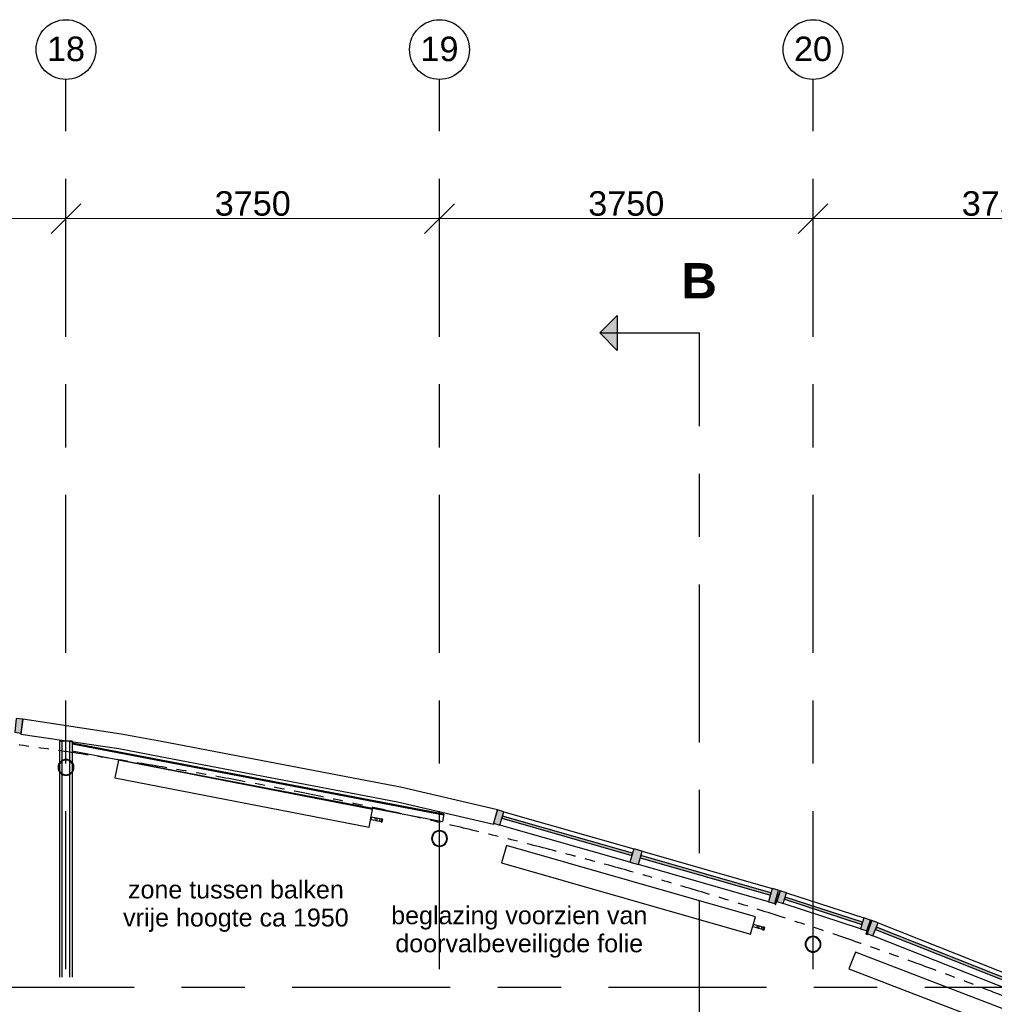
# Model space of a CAD drawing. Header units: millimetres. Extents: x -5940 to 121280, y -35718 to 26615.
# Tile 39 of 52: x 63285 to 73070, y 16727 to 26615. Entities that reach past the tile are written whole.
import ezdxf

# ---------------------------------------------------------------- set-up
doc = ezdxf.new("R2010")
doc.units = ezdxf.units.MM
doc.header["$LTSCALE"] = 100
doc.linetypes.add('Center', pattern=[31.75, 6.35, -4.7625, 15.875, -4.7625])
doc.linetypes.add('dash-dash-dash', pattern=[8, 3, -1, 1, -1, 1, -1])
for name, color, linetype in [('AL18----_BRANDSCHEIDING', 1, 'Continuous'), ('AL21----_BUITENWAND', 3, 'Continuous'), ('AL22----_BINNENWAND', 2, 'Continuous'), ('AL28----_CONSTRUCTIES', 4, 'Continuous'), ('AL31----_BUITENKOZIJN', 1, 'Continuous'), ('AL5600--_VERWARMINGSELEMENT', 2, 'Continuous'), ('BL$7----_DOORSNEDE', 8, 'Continuous'), ('BL$7----_MAATVOERING', 1, 'Continuous'), ('BL$7----_STRAMIEN', 8, 'Continuous'), ('BL$8----_ALGEMENE TEKST', 2, 'Continuous')]:
    doc.layers.add(name, color=color, linetype=linetype)
doc.styles.add('Arial_2', font='arial.ttf', dxfattribs={"height": 245.883234})
doc.styles.add('Arial_B', font='arialbd.ttf', dxfattribs={"height": 355.164671})
doc.styles.get("Standard").update_dxf_attribs({"font": 'arial.ttf'})
doc.dimstyles.new('2_5mm_stramien', dxfattribs={"dimscale": 304.8, "dimtxt": 250, "dimasz": 0.984252, "dimexe": 0.656168, "dimexo": 0.0625, "dimgap": 0.082021, "dimtad": 1, "dimdec": 0, "dimzin": 0, "dimdsep": 46, "dimtxsty": 'Arial_2', "dimblk1": 'OBLIQUE', "dimblk2": 'OBLIQUE', "dimsah": 1, "dimcen": 0.09, "dimdle": 0.82021, "dimazin": 0, "dimtfac": 1, "dimtdec": 4, "dimtix": 1, "dimtmove": 0, "dimatfit": 3, "dimfxl": 0.656168, "dimfxlon": 1, "dimtvp": 1, "dimtolj": 1, "dimtzin": 0, "dimlwd": 13, "dimlwe": 13, "dimarcsym": 2})

# ---------------------------------------------------------------- blocks, each defined once
blk = doc.blocks.new('Rectangular Mullion - 31_CWM_067x114-7849957-_--_101 1e verdieping')
at = {"linetype": 'ByBlock', "lineweight": -2}
blk.add_hatch(color=0, dxfattribs=at).paths.add_polyline_path([(-67, 114), (-67, 0), (0, 0), (0, 114), (-13.5, 114)], flags=0)
at = {"color": 0, "linetype": 'ByBlock', "lineweight": -2}
for p, q in [((0, 114), (-67, 114)), ((-67, 114), (-67, 0)), ((0, 0), (0, 114)), ((-67, 0), (0, 0))]:
    blk.add_line(p, q, dxfattribs=at)
blk = doc.blocks.new('System Panel - 31_CWP_glas_2-9014784-_--_101 1e verdieping')
at = {"linetype": 'ByBlock', "lineweight": -2}
blk.add_hatch(color=0, dxfattribs=at).paths.add_polyline_path([(678.8, -69), (678.8, -45), (-678.8, -45), (-678.8, -69), (657.3, -69)], flags=0)
at = {"color": 0, "linetype": 'ByBlock', "lineweight": -2}
for p, q in [((678.8, -45), (-678.8, -45)), ((-678.8, -45), (-678.8, -69)), ((-678.8, -69), (678.8, -69)), ((678.8, -69), (678.8, -45))]:
    blk.add_line(p, q, dxfattribs=at)
blk = doc.blocks.new('Rectangular Mullion - 31_CWM_067x139-8494042-_--_101 1e verdieping')
at = {"linetype": 'ByBlock', "lineweight": -2}
blk.add_hatch(color=0, dxfattribs=at).paths.add_polyline_path([(0, 139), (0, 0), (-67, 0), (-67, 139)], flags=0)
at = {"color": 0, "linetype": 'ByBlock', "lineweight": -2}
for p, q in [((-67, 139), (0, 139)), ((-67, 0), (-67, 139)), ((0, 139), (0, 0)), ((0, 0), (-67, 0))]:
    blk.add_line(p, q, dxfattribs=at)
blk = doc.blocks.new('Rectangular Mullion - 31_CWM_088x139-8495250-_--_101 1e verdieping')
at = {"color": 0, "linetype": 'ByBlock', "lineweight": -2}
for p, q in [((71299, 50375.2), (72604.4, 50002.1)), ((72566.2, 49868.5), (71260.8, 50241.5))]:
    blk.add_line(p, q, dxfattribs=at)
blk = doc.blocks.new('Rectangular Mullion - 31_CWM_088x139-8495251-_--_101 1e verdieping')
at = {"color": 0, "linetype": 'ByBlock', "lineweight": -2}
for p, q in [((72689, 49978), (73994.4, 49604.9)), ((73956.2, 49471.3), (72650.8, 49844.3))]:
    blk.add_line(p, q, dxfattribs=at)
blk = doc.blocks.new('Rectangular Mullion - 31_CWM_088x139-9014654-_--_101 1e verdieping')
at = {"linetype": 'ByBlock', "lineweight": -2}
blk.add_hatch(color=0, dxfattribs=at).paths.add_polyline_path([(44, 139), (44, 0), (-44, 0), (-44, 139)], flags=0)
at = {"color": 0, "linetype": 'ByBlock', "lineweight": -2}
for p, q in [((-44, 139), (44, 139)), ((-44, 0), (-44, 139)), ((44, 139), (44, 0)), ((44, 0), (-44, 0))]:
    blk.add_line(p, q, dxfattribs=at)
blk = doc.blocks.new('System Panel - 31_CWP_glas_2-7849956-_--_101 1e verdieping')
at = {"linetype": 'ByBlock', "lineweight": -2}
blk.add_hatch(color=0, dxfattribs=at).paths.add_polyline_path([(408.7, -69), (408.7, -45), (-408.7, -45), (-408.7, -69)], flags=0)
at = {"color": 0, "linetype": 'ByBlock', "lineweight": -2}
for p, q in [((408.7, -45), (-408.7, -45)), ((-408.7, -45), (-408.7, -69)), ((-408.7, -69), (408.7, -69)), ((408.7, -69), (408.7, -45))]:
    blk.add_line(p, q, dxfattribs=at)
blk = doc.blocks.new('Rectangular Mullion - 31_CWM_067x114-7837781-_--_101 1e verdieping')
at = {"linetype": 'ByBlock', "lineweight": -2}
blk.add_hatch(color=0, dxfattribs=at).paths.add_polyline_path([(0, 114), (0, 0), (-67, 0), (-67, 114), (-1.9, 114)], flags=0)
at = {"color": 0, "linetype": 'ByBlock', "lineweight": -2}
for p, q in [((-67, 114), (0, 114)), ((-67, 0), (-67, 114)), ((0, 114), (0, 0)), ((0, 0), (-67, 0))]:
    blk.add_line(p, q, dxfattribs=at)
blk = doc.blocks.new('Rectangular Mullion - 31_CWM_088x114-7849955-_--_101 1e verdieping')
at = {"color": 0, "linetype": 'ByBlock', "lineweight": -2}
for p, q in [((74138.3, 49561), (74915.8, 49308.4)), ((74880.6, 49200), (74103.1, 49452.6))]:
    blk.add_line(p, q, dxfattribs=at)
blk = doc.blocks.new('Rectangular Mullion - 31_CWM_067x139-9014655-_--_101 1e verdieping')
at = {"linetype": 'ByBlock', "lineweight": -2}
blk.add_hatch(color=0, dxfattribs=at).paths.add_polyline_path([(0, 139), (-67, 139), (-67, 0), (0, 0)], flags=0)
at = {"color": 0, "linetype": 'ByBlock', "lineweight": -2}
for p, q in [((0, 139), (-67, 139)), ((-67, 139), (-67, 0)), ((0, 0), (0, 139)), ((-67, 0), (0, 0))]:
    blk.add_line(p, q, dxfattribs=at)
blk = doc.blocks.new('M_Radiator_Convector_MEPcontent - Jaga_ 15_ MINI VRIJST _AS KLEUR_ 2600-130-180_ MINF_01326015_KLR_AS-9587283-_--_101 1e verdieping')
at = {"color": 0, "linetype": 'ByBlock', "lineweight": -2}
for p, q in [((1300, 230), (-1300, 230)), ((-1300, 230), (-1300, 50)), ((1300, 50), (1300, 230)), ((1301, 150.65), (1300, 150.65)), ((1301, 150.65), (1300, 150.65)), ((1300, 129.35), (1301, 129.35)), ((1300, 129.35), (1301, 129.35)), ((1301, 150.65), (1301, 129.35)), ((1301, 150.65), (1301, 129.35)), ((1301, 129.35), (1301, 150.65)), ((-1300, 50), (1300, 50))]:
    blk.add_line(p, q, dxfattribs=at)
blk = doc.blocks.new('M_Connection_Block_Double_Downwards_MEPcontent - Onbepaald Appendages_ Onderblok haaks onder_ 1_2__-15-15-15-V221-_--_101 1e verdieping')
at = {"color": 0, "linetype": 'ByBlock', "lineweight": -2}
for p, q in [((-1.3, 10.7), (-52, 10.7)), ((-52, 0), (-52, 10.7)), ((36.5, 10.7), (1.3, 10.7)), ((52.5, 10.7), (36.5, 10.7)), ((36.5, 10.7), (36.5, 0)), ((36.5, 0), (36.5, -10.7)), ((63.1, 15.4), (52.5, 15.4)), ((52.5, 15.4), (52.5, 0)), ((52.5, 0), (52.5, -15.4)), ((63.1, 15.4), (63.1, 0)), ((63.1, 0), (63.1, -15.4)), ((-52, -10.7), (-52, 0)), ((-52, -10.7), (-2.8, -10.7)), ((2.9, -10.7), (36.5, -10.7)), ((36.5, -10.7), (52.5, -10.7)), ((52.5, -15.4), (63.1, -15.4))]:
    blk.add_line(p, q, dxfattribs=at)
for centre, radius, start, end in [((0, 0), 11, 360, 180), ((0, 0), 11, 180, 360), ((36.5, 0), 10.1, 66.84386, 90), ((36.5, 0), 10.1, 270, 293.15614)]:
    blk.add_arc(centre, radius, start, end, dxfattribs=at)
blk = doc.blocks.new('M_Connection_Block_Double_Downwards_MEPcontent - Onbepaald Appendages_ Onderblok haaks onder_ 1_2__-15-15-15-V222-_--_101 1e verdieping')
at = {"color": 0, "linetype": 'ByBlock', "lineweight": -2}
for p, q in [((-1.3, 10.7), (-52, 10.7)), ((-52, 0), (-52, 10.7)), ((36.5, 10.7), (1.3, 10.7)), ((52.5, 10.7), (36.5, 10.7)), ((36.5, 10.7), (36.5, 0)), ((36.5, 0), (36.5, -10.7)), ((63.1, 15.4), (52.5, 15.4)), ((52.5, 15.4), (52.5, 0)), ((52.5, 0), (52.5, -15.4)), ((63.1, 15.4), (63.1, 0)), ((63.1, 0), (63.1, -15.4)), ((-52, -10.7), (-52, 0)), ((-52, -10.7), (-2.8, -10.7)), ((2.9, -10.7), (36.5, -10.7)), ((36.5, -10.7), (52.5, -10.7)), ((52.5, -15.4), (63.1, -15.4))]:
    blk.add_line(p, q, dxfattribs=at)
for centre, radius, start, end in [((0, 0), 11, 360, 180), ((0, 0), 11, 180, 360), ((36.5, 0), 10.1, 75, 90), ((36.5, 0), 10.1, 270, 293.15614)]:
    blk.add_arc(centre, radius, start, end, dxfattribs=at)
blk = doc.blocks.new('M_Radiator_Convector_MEPcontent - Jaga_ 15_ MINI VRIJST _AS KLEUR_ 2600-130-180_ MINF_01326015_KLR_AS-V223-_--_101 1e verdieping')
at = {"color": 0, "linetype": 'ByBlock', "lineweight": -2}
for p, q in [((1300, 230), (-1300, 230)), ((-1300, 230), (-1300, 50)), ((1300, 50), (1300, 230)), ((1301, 150.65), (1300, 150.65)), ((1301, 150.65), (1300, 150.65)), ((1300, 129.35), (1301, 129.35)), ((1300, 129.35), (1301, 129.35)), ((1301, 150.65), (1301, 129.35)), ((1301, 150.65), (1301, 129.35)), ((1301, 129.35), (1301, 150.65)), ((-1300, 50), (1300, 50))]:
    blk.add_line(p, q, dxfattribs=at)
blk = doc.blocks.new('28_GdV_staal_buis_kolom - B160x6_3-V242-_--_101 1e verdieping')
at = {"linetype": 'ByBlock', "lineweight": -2}
h = blk.add_hatch(dxfattribs=at)
h.set_pattern_fill('FP_92', color=0, style=0, pattern_type=2)
h.set_pattern_definition([(225, (74404.06, 49044.53), (106.06602, -106.06602), [])])
h.paths.add_polyline_path([(0, 80), (-30.6, 73.9), (-56.6, 56.6), (-73.9, 30.6), (-80, 0), (-73.9, -30.6), (-56.6, -56.6), (-30.6, -73.9), (0, -80), (30.6, -73.9), (56.6, -56.6), (73.9, -30.6), (80, 0), (73.9, 30.6), (56.6, 56.6), (30.6, 73.9)], flags=0)
h.paths.add_polyline_path([(0, 73.7), (28.2, 68.1), (52.1, 52.1), (68.1, 28.2), (73.7, 0), (68.1, -28.2), (52.1, -52.1), (28.2, -68.1), (0, -73.7), (-28.2, -68.1), (-52.1, -52.1), (-68.1, -28.2), (-73.7, 0), (-68.1, 28.2), (-52.1, 52.1), (-28.2, 68.1)], flags=0)
at = {"color": 0, "linetype": 'ByBlock', "lineweight": -2}
for radius, start, end in [(80, 0, 180), (80, 180, 0), (73.7, 360, 180), (73.7, 180, 360)]:
    blk.add_arc((0, 0), radius, start, end, dxfattribs=at)
blk = doc.blocks.new('28_GdV_staal_buis_kolom - B160x6_3-V243-_--_101 1e verdieping')
at = {"linetype": 'ByBlock', "lineweight": -2}
h = blk.add_hatch(dxfattribs=at)
h.set_pattern_fill('FP_93', color=0, style=0, pattern_type=2)
h.set_pattern_definition([(225, (70654.06, 50105.97), (106.06602, -106.06602), [])])
h.paths.add_polyline_path([(0, 80), (-30.6, 73.9), (-56.6, 56.6), (-73.9, 30.6), (-80, 0), (-73.9, -30.6), (-56.6, -56.6), (-30.6, -73.9), (0, -80), (30.6, -73.9), (56.6, -56.6), (73.9, -30.6), (80, 0), (73.9, 30.6), (56.6, 56.6), (30.6, 73.9)], flags=0)
h.paths.add_polyline_path([(0, 73.7), (28.2, 68.1), (52.1, 52.1), (68.1, 28.2), (73.7, 0), (68.1, -28.2), (52.1, -52.1), (28.2, -68.1), (0, -73.7), (-28.2, -68.1), (-52.1, -52.1), (-68.1, -28.2), (-73.7, 0), (-68.1, 28.2), (-52.1, 52.1), (-28.2, 68.1)], flags=0)
at = {"color": 0, "linetype": 'ByBlock', "lineweight": -2}
for radius, start, end in [(80, 0, 180), (80, 180, 0), (73.7, 360, 180), (73.7, 180, 360)]:
    blk.add_arc((0, 0), radius, start, end, dxfattribs=at)
blk = doc.blocks.new('28_GdV_staal_buis_kolom - B160x6_3-V244-_--_101 1e verdieping')
at = {"linetype": 'ByBlock', "lineweight": -2}
h = blk.add_hatch(dxfattribs=at)
h.set_pattern_fill('FP_94', color=0, style=0, pattern_type=2)
h.set_pattern_definition([(225, (66904.06, 50820.8), (106.06602, -106.06602), [])])
h.paths.add_polyline_path([(0, 80), (-30.6, 73.9), (-56.6, 56.6), (-73.9, 30.6), (-80, 0), (-73.9, -30.6), (-56.6, -56.6), (-30.6, -73.9), (0, -80), (30.6, -73.9), (56.6, -56.6), (73.9, -30.6), (80, 0), (73.9, 30.6), (56.6, 56.6), (30.6, 73.9)], flags=0)
h.paths.add_polyline_path([(0, 73.7), (28.2, 68.1), (52.1, 52.1), (68.1, 28.2), (73.7, 0), (68.1, -28.2), (52.1, -52.1), (28.2, -68.1), (0, -73.7), (-28.2, -68.1), (-52.1, -52.1), (-68.1, -28.2), (-73.7, 0), (-68.1, 28.2), (-52.1, 52.1), (-28.2, 68.1)], flags=0)
at = {"color": 0, "linetype": 'ByBlock', "lineweight": -2}
for radius, start, end in [(80, 0, 180), (80, 180, 0), (73.7, 360, 180), (73.7, 180, 360)]:
    blk.add_arc((0, 0), radius, start, end, dxfattribs=at)
blk = doc.blocks.new('28_GdV_staal_UNP_balk - UNP200-9609323-_--_101 1e verdieping')
at = {"color": 0, "linetype": 'ByBlock', "lineweight": -2}
for p, q in [((-1905, -20.1), (-1905, 54.9)), ((1878.3, 54.9), (-1905, 54.9)), ((-1905, -11.6), (1891, -11.6)), ((-1905, -20.1), (1892.6, -20.1))]:
    blk.add_line(p, q, dxfattribs=at)
blk = doc.blocks.new('Grid - r_3_0mm-7309776-_--_101 1e verdieping')
at = {"color": 0, "linetype": 'ByBlock', "lineweight": -2}
blk.add_circle((0, 0), 3, dxfattribs=at)
blk = doc.blocks.new('Section - 3_5 mm Tail-7466075-_--_101 1e verdieping')
at = {"linetype": 'ByBlock', "lineweight": -2}
blk.add_hatch(color=0, dxfattribs=at).paths.add_polyline_path([(-1.75, 8.25), (0, 10), (1.75, 8.25)], flags=0)
at = {"color": 0, "linetype": 'ByBlock', "lineweight": -2}
for p, q in [((0, 10), (-1.75, 8.25)), ((0, 10), (-1.75, 8.25)), ((0, 10), (1.75, 8.25)), ((0, 10), (0, 0)), ((1.75, 8.25), (0, 10)), ((-1.75, 8.25), (1.75, 8.25))]:
    blk.add_line(p, q, dxfattribs=at)
blk = doc.blocks.new('_Oblique')
at = {"color": 0, "linetype": 'ByBlock', "lineweight": -2}
blk.add_line((-0.5, -0.5), (0.5, 0.5), dxfattribs=at)
blk = doc.blocks.new('DIMBLOCK17-_--_101 1e verdieping')
at = {"layer": 'BL$7----_MAATVOERING', "color": 0, "lineweight": 13, "transparency": 16777216}
for p, q in [((60000, 24436.5), (60000, 24817.4)), ((63750, 24436.5), (63750, 24817.4)), ((59750, 24617.4), (64000, 24617.4))]:
    blk.add_line(p, q, dxfattribs=at)
at = {"layer": 'Defpoints', "color": 0, "transparency": 16777216}
for p in [(63750, 24617.4), (60000, 24417.4), (63750, 24417.4)]:
    blk.add_point(p, dxfattribs=at)
at = {"layer": 'BL$7----_MAATVOERING', "color": 0, "lineweight": 13, "transparency": 16777216, "xscale": 300, "yscale": 300, "zscale": 300, "rotation": 180}
blk.add_blockref('_Oblique', (60000, 24617.4), dxfattribs=at)
at = {"layer": 'BL$7----_MAATVOERING', "color": 0, "lineweight": 13, "transparency": 16777216, "xscale": 300, "yscale": 300, "zscale": 300}
blk.add_blockref('_Oblique', (63750, 24617.4), dxfattribs=at)
at = {"layer": 'BL$7----_MAATVOERING', "color": 0, "transparency": 16777216, "insert": (61875, 24768), "char_height": 245.88, "width": 904.615, "attachment_point": 5, "style": 'Arial_2'}
blk.add_mtext('\\A1;3750', dxfattribs=at)
blk = doc.blocks.new('DIMBLOCK18-_--_101 1e verdieping')
at = {"layer": 'BL$7----_MAATVOERING', "color": 0, "lineweight": 13, "transparency": 16777216}
for p, q in [((63750, 24436.5), (63750, 24817.4)), ((67500, 24436.5), (67500, 24817.4)), ((63500, 24617.4), (67750, 24617.4))]:
    blk.add_line(p, q, dxfattribs=at)
at = {"layer": 'Defpoints', "color": 0, "transparency": 16777216}
for p in [(67500, 24617.4), (63750, 24417.4), (67500, 24417.4)]:
    blk.add_point(p, dxfattribs=at)
at = {"layer": 'BL$7----_MAATVOERING', "color": 0, "lineweight": 13, "transparency": 16777216, "xscale": 300, "yscale": 300, "zscale": 300, "rotation": 180}
blk.add_blockref('_Oblique', (63750, 24617.4), dxfattribs=at)
at = {"layer": 'BL$7----_MAATVOERING', "color": 0, "lineweight": 13, "transparency": 16777216, "xscale": 300, "yscale": 300, "zscale": 300}
blk.add_blockref('_Oblique', (67500, 24617.4), dxfattribs=at)
at = {"layer": 'BL$7----_MAATVOERING', "color": 0, "transparency": 16777216, "insert": (65625, 24768), "char_height": 245.88, "width": 904.615, "attachment_point": 5, "style": 'Arial_2'}
blk.add_mtext('\\A1;3750', dxfattribs=at)
blk = doc.blocks.new('DIMBLOCK19-_--_101 1e verdieping')
at = {"layer": 'BL$7----_MAATVOERING', "color": 0, "lineweight": 13, "transparency": 16777216}
for p, q in [((67500, 24436.5), (67500, 24817.4)), ((71250, 24436.5), (71250, 24817.4)), ((67250, 24617.4), (71500, 24617.4))]:
    blk.add_line(p, q, dxfattribs=at)
at = {"layer": 'Defpoints', "color": 0, "transparency": 16777216}
for p in [(71250, 24617.4), (67500, 24417.4), (71250, 24417.4)]:
    blk.add_point(p, dxfattribs=at)
at = {"layer": 'BL$7----_MAATVOERING', "color": 0, "lineweight": 13, "transparency": 16777216, "xscale": 300, "yscale": 300, "zscale": 300, "rotation": 180}
blk.add_blockref('_Oblique', (67500, 24617.4), dxfattribs=at)
at = {"layer": 'BL$7----_MAATVOERING', "color": 0, "lineweight": 13, "transparency": 16777216, "xscale": 300, "yscale": 300, "zscale": 300}
blk.add_blockref('_Oblique', (71250, 24617.4), dxfattribs=at)
at = {"layer": 'BL$7----_MAATVOERING', "color": 0, "transparency": 16777216, "insert": (69375, 24768), "char_height": 245.88, "width": 904.615, "attachment_point": 5, "style": 'Arial_2'}
blk.add_mtext('\\A1;3750', dxfattribs=at)
blk = doc.blocks.new('DIMBLOCK20-_--_101 1e verdieping')
at = {"layer": 'BL$7----_MAATVOERING', "color": 0, "lineweight": 13, "transparency": 16777216}
for p, q in [((71250, 24436.5), (71250, 24817.4)), ((75000, 24436.5), (75000, 24817.4)), ((71000, 24617.4), (75250, 24617.4))]:
    blk.add_line(p, q, dxfattribs=at)
at = {"layer": 'Defpoints', "color": 0, "transparency": 16777216}
for p in [(75000, 24617.4), (71250, 24417.4), (75000, 24417.4)]:
    blk.add_point(p, dxfattribs=at)
at = {"layer": 'BL$7----_MAATVOERING', "color": 0, "lineweight": 13, "transparency": 16777216, "xscale": 300, "yscale": 300, "zscale": 300, "rotation": 180}
blk.add_blockref('_Oblique', (71250, 24617.4), dxfattribs=at)
at = {"layer": 'BL$7----_MAATVOERING', "color": 0, "lineweight": 13, "transparency": 16777216, "xscale": 300, "yscale": 300, "zscale": 300}
blk.add_blockref('_Oblique', (75000, 24617.4), dxfattribs=at)
at = {"layer": 'BL$7----_MAATVOERING', "color": 0, "transparency": 16777216, "insert": (73125, 24768), "char_height": 245.88, "width": 904.615, "attachment_point": 5, "style": 'Arial_2'}
blk.add_mtext('\\A1;3750', dxfattribs=at)
blk = doc.blocks.new('Rectangular Mullion - 31_CWM_067x139-8494021-_--_101 1e verdieping')
at = {"linetype": 'ByBlock', "lineweight": -2}
blk.add_hatch(color=0, dxfattribs=at).paths.add_polyline_path([(-67, -139), (-67, 0), (0, 0), (0, -139)], flags=0)
at = {"color": 0, "linetype": 'ByBlock', "lineweight": -2}
for p, q in [((-67, 0), (0, 0)), ((-67, -139), (-67, 0)), ((0, 0), (0, -139)), ((0, -139), (-67, -139))]:
    blk.add_line(p, q, dxfattribs=at)

msp = doc.modelspace()

# ---------------------------------------------------------------- hatches: boundary and pattern name
at = {"layer": 'AL31----_BUITENKOZIJN', "linetype": 'ByBlock'}
msp.add_hatch(color=256, dxfattribs=at).paths.add_polyline_path([(71877.8, 17480), (73290.1, 16919.4), (73299, 16941.7), (71886.6, 17502.3)])

# ---------------------------------------------------------------- linework, layer by layer
at = {"layer": 'AL18----_BRANDSCHEIDING', "linetype": 'dash-dash-dash'}
msp.add_ellipse((56250, 3050), major_axis=(29620, 0), ratio=0.565806, start_param=0.353943, end_param=2.787649, dxfattribs=at)
at = {"layer": 'AL21----_BUITENWAND'}
for p, q in [((63316.7, 19589.3), (63297.5, 19441.5)), ((64305.3, 19441.7), (63316.7, 19589.3)), ((63297.5, 19441.5), (64280.4, 19294.8)), ((64708, 19365), (64305.3, 19441.7)), ((64280.4, 19294.8), (64680.1, 19218.6)), ((66705, 18984.3), (64708, 19365)), ((64680.1, 19218.6), (66677.1, 18837.9)), ((67107.6, 18907.6), (66705, 18984.3)), ((68080.5, 18679.7), (67107.6, 18907.6)), ((66677.1, 18837.9), (67076.7, 18761.8)), ((67076.7, 18761.8), (68043.1, 18535.5)), ((68043.1, 18535.5), (68080.5, 18679.7))]:
    msp.add_line(p, q, dxfattribs=at)
at = {"layer": 'AL22----_BINNENWAND'}
for p, q in [((63687.5, 19154.6), (63687.5, 19374)), ((63687.5, 19374), (63712.5, 19374)), ((63712.5, 19374), (63787.5, 19374)), ((63712.5, 19176.2), (63712.5, 19374)), ((63787.5, 19374), (63812.5, 19374)), ((63787.5, 19176.2), (63787.5, 19374)), ((63812.5, 19374), (63812.5, 19154.6)), ((63687.5, 19070.4), (63687.5, 19143.5)), ((63712.5, 19045.1), (63712.5, 19168.8)), ((63787.5, 19045.1), (63787.5, 19168.8)), ((63812.5, 19143.5), (63812.5, 19070.4)), ((63687.5, 17000), (63687.5, 19059.2)), ((63712.5, 17000), (63712.5, 19037.6)), ((63787.5, 17000), (63787.5, 19037.6)), ((63812.5, 19059.2), (63812.5, 17000))]:
    msp.add_line(p, q, dxfattribs=at)
at = {"layer": 'AL31----_BUITENKOZIJN'}
for p, q in [((70874.5, 17726.2), (70920.5, 17867.9)), ((70920.5, 17867.9), (70912.7, 17870.4)), ((70869.2, 17727.9), (70874.5, 17726.2)), ((71825.4, 17573.8), (71779.4, 17432.1)), ((71794.9, 17427.1), (71840.9, 17568.8)), ((71840.9, 17568.8), (71825.4, 17573.8)), ((71779.4, 17432.1), (71794.9, 17427.1))]:
    msp.add_line(p, q, dxfattribs=at)
at = {"layer": 'AL31----_BUITENKOZIJN', "linetype": 'ByBlock'}
for p, q in [((71886.6, 17502.3), (71877.8, 17480)), ((73299, 16941.7), (71886.6, 17502.3)), ((71903.2, 17544.1), (73315.6, 16983.5)), ((73264.3, 16854.3), (71851.9, 17414.9)), ((71877.8, 17480), (73290.1, 16919.4))]:
    msp.add_line(p, q, dxfattribs=at)
at = {"layer": 'BL$7----_DOORSNEDE', "linetype": 'Center'}
msp.add_line((70109.2, -32554.1), (70109.2, 23469.4), dxfattribs=at)
at = {"layer": 'BL$7----_STRAMIEN', "linetype": 'Center'}
for p, q in [((63750, 25615.2), (63750, 26015.2)), ((67500, 25615.2), (67500, 26015.2)), ((71250, 25615.2), (71250, 26015.2)), ((63750, -6255.5), (63750, 25615.2)), ((67500, -6255.5), (67500, 25615.2)), ((71250, -6255.5), (71250, 25615.2)), ((-4940.3, 16900), (120279.6, 16900))]:
    msp.add_line(p, q, dxfattribs=at)

# ---------------------------------------------------------------- block references
at = {"layer": 'AL21----_BUITENWAND', "rotation": 169.1968147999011}
msp.add_blockref('28_GdV_staal_UNP_balk - UNP200-9609323-_--_101 1e verdieping', (65667.8, 18973.8), dxfattribs=at)
at = {"layer": 'AL28----_CONSTRUCTIES', "rotation": 180}
for name, p in [('28_GdV_staal_buis_kolom - B160x6_3-V244-_--_101 1e verdieping', (63750, 19106.9)), ('28_GdV_staal_buis_kolom - B160x6_3-V243-_--_101 1e verdieping', (67500, 18392.1)), ('28_GdV_staal_buis_kolom - B160x6_3-V242-_--_101 1e verdieping', (71250, 17330.7))]:
    msp.add_blockref(name, p, dxfattribs=at)
at = {"layer": 'AL31----_BUITENKOZIJN', "extrusion": (0, 0, -1)}
for name, p, rotation in [('Rectangular Mullion - 31_CWM_067x139-8494042-_--_101 1e verdieping', (-63316.7, 19589.3), 186.3035753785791), ('Rectangular Mullion - 31_CWM_088x139-9014654-_--_101 1e verdieping', (-69492.7, 18276.2), 195.9476045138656), ('Rectangular Mullion - 31_CWM_067x139-8494042-_--_101 1e verdieping', (-70904.8, 17872.7), 195.9476045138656), ('Rectangular Mullion - 31_CWM_067x114-7837781-_--_101 1e verdieping', (-71825.4, 17573.8), 197.999658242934), ('Rectangular Mullion - 31_CWM_067x139-8494021-_--_101 1e verdieping', (-71840.9, 17568.8), 21.64876763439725)]:
    msp.add_blockref(name, p, dxfattribs=dict(at, rotation=rotation))
at = {"layer": 'AL31----_BUITENKOZIJN'}
for name, p, rotation in [('Rectangular Mullion - 31_CWM_067x139-9014655-_--_101 1e verdieping', (68080.5, 18679.7), 164.0523954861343), ('System Panel - 31_CWP_glas_2-9014784-_--_101 1e verdieping', (68797.7, 18474.8), 344.0523954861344), ('System Panel - 31_CWP_glas_2-9014784-_--_101 1e verdieping', (70187.7, 18077.6), 344.0523954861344), ('Rectangular Mullion - 31_CWM_067x114-7849957-_--_101 1e verdieping', (70920.5, 17867.9), 162.000341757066), ('System Panel - 31_CWP_glas_2-7849956-_--_101 1e verdieping', (71373, 17720.9), 342.0003417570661)]:
    msp.add_blockref(name, p, dxfattribs=dict(at, rotation=rotation))
for name in ['Rectangular Mullion - 31_CWM_088x139-8495250-_--_101 1e verdieping', 'Rectangular Mullion - 31_CWM_088x139-8495251-_--_101 1e verdieping', 'Rectangular Mullion - 31_CWM_088x114-7849955-_--_101 1e verdieping']:
    msp.add_blockref(name, (-3154.1, -31713.9), dxfattribs=at)
at = {"layer": 'AL5600--_VERWARMINGSELEMENT'}
for name, p, rotation in [('M_Radiator_Convector_MEPcontent - Jaga_ 15_ MINI VRIJST _AS KLEUR_ 2600-130-180_ MINF_01326015_KLR_AS-9587283-_--_101 1e verdieping', (65508.1, 18705.6), 348.9999999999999), ('M_Connection_Block_Double_Downwards_MEPcontent - Onbepaald Appendages_ Onderblok haaks onder_ 1_2__-15-15-15-V221-_--_101 1e verdieping', (66862.9, 18584.9), 348.9999999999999), ('M_Radiator_Convector_MEPcontent - Jaga_ 15_ MINI VRIJST _AS KLEUR_ 2600-130-180_ MINF_01326015_KLR_AS-9587283-_--_101 1e verdieping', (69358.8, 17742.7), 343.9999999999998), ('M_Connection_Block_Double_Downwards_MEPcontent - Onbepaald Appendages_ Onderblok haaks onder_ 1_2__-15-15-15-V222-_--_101 1e verdieping', (70698, 17504.3), 343.9999999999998), ('M_Radiator_Convector_MEPcontent - Jaga_ 15_ MINI VRIJST _AS KLEUR_ 2600-130-180_ MINF_01326015_KLR_AS-V223-_--_101 1e verdieping', (72806.3, 16569.8), 339.0000000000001)]:
    msp.add_blockref(name, p, dxfattribs=dict(at, rotation=rotation))
at = {"layer": 'BL$7----_DOORSNEDE', "extrusion": (0, 0, -1), "xscale": 99.99999999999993, "yscale": 99.99999999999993, "zscale": 99.99999999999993, "rotation": 270.0000000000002}
msp.add_blockref('Section - 3_5 mm Tail-7466075-_--_101 1e verdieping', (-70109.2, 23469.4), dxfattribs=at)
at = {"layer": 'BL$7----_STRAMIEN', "xscale": 99.99999999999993, "yscale": 99.99999999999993, "zscale": 99.99999999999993}
for p in [(63750, 26315.2), (67500, 26315.2), (71250, 26315.2)]:
    msp.add_blockref('Grid - r_3_0mm-7309776-_--_101 1e verdieping', p, dxfattribs=at)

# ---------------------------------------------------------------- texts
at = {"layer": 'BL$7----_STRAMIEN', "lineweight": 9, "char_height": 245.88, "width": 456, "attachment_point": 2, "line_spacing_factor": 0.938532, "style": 'Arial_2'}
for s, insert in [('18', (63749.9, 26445)), ('19', (67499.9, 26445)), ('20', (71249.9, 26445))]:
    msp.add_mtext(s, dxfattribs=dict(at, insert=insert))
at = {"layer": 'BL$8----_ALGEMENE TEKST', "color": 1, "char_height": 180, "attachment_point": 2, "line_spacing_factor": 0.938532}
for s, insert, width in [('zone tussen balken\\Pvrije hoogte ca 1950', (65455.8, 17970.2), 2656.695), ('beglazing voorzien van doorvalbeveiligde folie', (68300.6, 17711.3), 4077.919)]:
    msp.add_mtext(s, dxfattribs=dict(at, insert=insert, width=width))

# ---------------------------------------------------------------- dimensions: what is measured, and where the dimension line sits
at = {"layer": 'BL$7----_MAATVOERING'}
for base, p1, p2, picture, middle in [((63750, 24617.4), (60000, 24417.4), (63750, 24417.4), 'DIMBLOCK17-_--_101 1e verdieping', (61875, 24768)), ((67500, 24617.4), (63750, 24417.4), (67500, 24417.4), 'DIMBLOCK18-_--_101 1e verdieping', (65625, 24768)), ((71250, 24617.4), (67500, 24417.4), (71250, 24417.4), 'DIMBLOCK19-_--_101 1e verdieping', (69375, 24768)), ((75000, 24617.4), (71250, 24417.4), (75000, 24417.4), 'DIMBLOCK20-_--_101 1e verdieping', (73125, 24768))]:
    dim = msp.add_linear_dim(base=base, p1=p1, p2=p2, dimstyle='2_5mm_stramien', override={"dimpost": '<>', "dimfxl": 3750}, dxfattribs=at)
    dim.commit()
    dim.dimension.update_dxf_attribs({"geometry": picture, "text_midpoint": middle})

# ---------------------------------------------------------------- next in the draw order: texts
at = {"layer": 'BL$7----_DOORSNEDE', "insert": (70106.5, 24170.7), "char_height": 355.165, "width": 415.78, "attachment_point": 2, "line_spacing_factor": 0.938532, "style": 'Arial_B', "bg_fill": 2}
msp.add_mtext('\\fArial|b1|i0|c0|p34|;B', dxfattribs=at)

doc.saveas('drawing.dxf')
